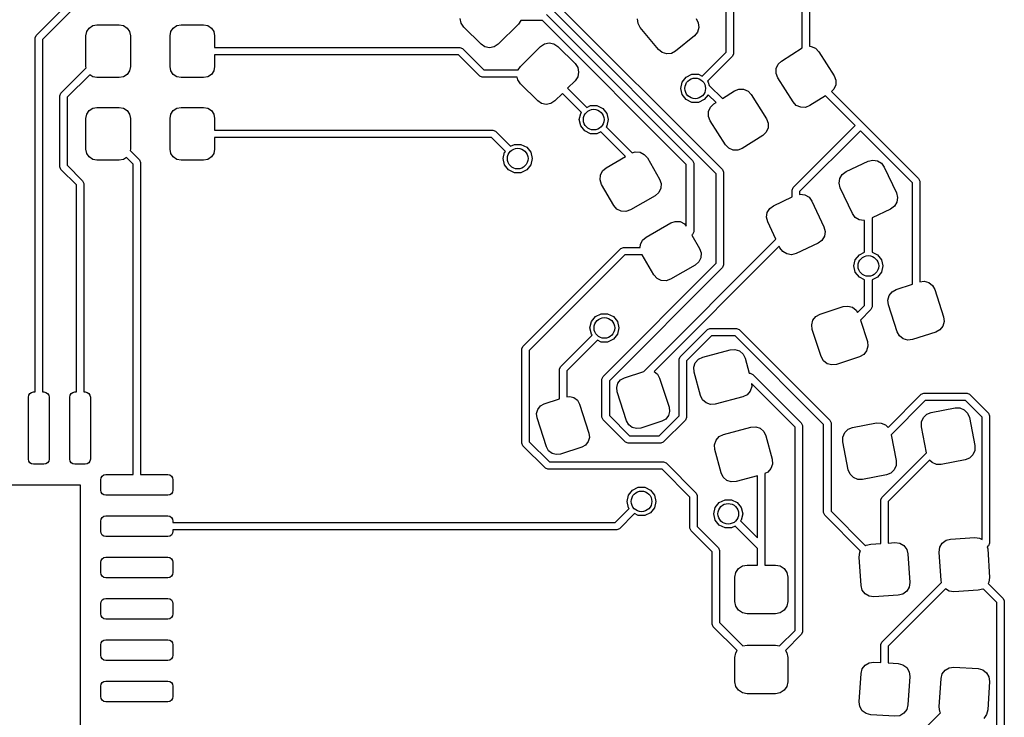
# Model space of a CAD drawing. Extents: x -0.51 to 0.51, y -0.51 to 0.51.
# Tile 6 of 7: x 0.04 to 0.51, y -0.04 to 0.29. Entities that reach past the tile are written whole.
import ezdxf

# ---------------------------------------------------------------- set-up
doc = ezdxf.new("R2010")
doc.units = 0
doc.header["$MEASUREMENT"] = 0
doc.layers.add('BLACK', color=7, linetype='CONTINUOUS')

msp = doc.modelspace()

# ---------------------------------------------------------------- linework, layer by layer
at = {"layer": 'BLACK', "linetype": 'CONTINUOUS'}
for p, q in [((0.04798, 0.28313), (0.0718, 0.30695)), ((0.07351, 0.30372), (0.05096, 0.28116)), ((0.41327, 0.27716), (0.41327, 0.30099)), ((0.41677, 0.30172), (0.41677, 0.27791)), ((0.37227, 0.21718), (0.29198, 0.29746)), ((0.29394, 0.30045), (0.37525, 0.21914)), ((0.37699, 0.27513), (0.37699, 0.29892)), ((0.38049, 0.29893), (0.38049, 0.2744)), ((0.25061, 0.28897), (0.25017, 0.29119)), ((0.29137, 0.29313), (0.36096, 0.22353)), ((0.36259, 0.29114), (0.36366, 0.28915)), ((0.07206, 0.28491), (0.07321, 0.28663)), ((0.07321, 0.28663), (0.07493, 0.28778)), ((0.07493, 0.28778), (0.07697, 0.28819)), ((0.07697, 0.28819), (0.0876, 0.28819)), ((0.0876, 0.28819), (0.08963, 0.28778)), ((0.08963, 0.28778), (0.09136, 0.28663)), ((0.09136, 0.28663), (0.09251, 0.28491)), ((0.11222, 0.28491), (0.11337, 0.28663)), ((0.11337, 0.28663), (0.11509, 0.28778)), ((0.11509, 0.28778), (0.11713, 0.28819)), ((0.11713, 0.28819), (0.12776, 0.28819)), ((0.12776, 0.28819), (0.12979, 0.28778)), ((0.12979, 0.28778), (0.13151, 0.28663)), ((0.13151, 0.28663), (0.13267, 0.28491)), ((0.25187, 0.28709), (0.25061, 0.28897)), ((0.26008, 0.27888), (0.25187, 0.28709)), ((0.2779, 0.28848), (0.2683, 0.27888)), ((0.27901, 0.29014), (0.2779, 0.28848)), ((0.2894, 0.29014), (0.27901, 0.29014)), ((0.35797, 0.22157), (0.2894, 0.29014)), ((0.33496, 0.2888), (0.33472, 0.29105)), ((0.33603, 0.2868), (0.33496, 0.2888)), ((0.34469, 0.27634), (0.33603, 0.2868)), ((0.36389, 0.2869), (0.36324, 0.28473)), ((0.36366, 0.28915), (0.36389, 0.2869)), ((0.04746, 0.28189), (0.04798, 0.28313)), ((0.04746, 0.11319), (0.04746, 0.28189)), ((0.07165, 0.28287), (0.07206, 0.28491)), ((0.07165, 0.26831), (0.07165, 0.28287)), ((0.09251, 0.28491), (0.09291, 0.28287)), ((0.09291, 0.28287), (0.09291, 0.26831)), ((0.11181, 0.28287), (0.11222, 0.28491)), ((0.11181, 0.26831), (0.11181, 0.28287)), ((0.13267, 0.28491), (0.13307, 0.28287)), ((0.13307, 0.28287), (0.13307, 0.27734)), ((0.36181, 0.28297), (0.35287, 0.27557)), ((0.36324, 0.28473), (0.36181, 0.28297)), ((0.05096, 0.28116), (0.05096, 0.11319)), ((0.13307, 0.27734), (0.25, 0.27734)), ((0.25, 0.27734), (0.25124, 0.27683)), ((0.26197, 0.27762), (0.26008, 0.27888)), ((0.26419, 0.27718), (0.26197, 0.27762)), ((0.26641, 0.27762), (0.26419, 0.27718)), ((0.2683, 0.27888), (0.26641, 0.27762)), ((0.27888, 0.2683), (0.28848, 0.2779)), ((0.28848, 0.2779), (0.29036, 0.27916)), ((0.29036, 0.27916), (0.29259, 0.2796)), ((0.29259, 0.2796), (0.29481, 0.27916)), ((0.29481, 0.27916), (0.29669, 0.2779)), ((0.29669, 0.2779), (0.3049, 0.26969)), ((0.40336, 0.2709), (0.41317, 0.27713)), ((0.41317, 0.27713), (0.41327, 0.27716)), ((0.41677, 0.27791), (0.41755, 0.27789)), ((0.41755, 0.27789), (0.41962, 0.27698)), ((0.24927, 0.27384), (0.13307, 0.27384)), ((0.13307, 0.27384), (0.13307, 0.26831)), ((0.25947, 0.26365), (0.24927, 0.27384)), ((0.25124, 0.27683), (0.26143, 0.26664)), ((0.34645, 0.27491), (0.34469, 0.27634)), ((0.34862, 0.27426), (0.34645, 0.27491)), ((0.35087, 0.27449), (0.34862, 0.27426)), ((0.35287, 0.27557), (0.35087, 0.27449)), ((0.36557, 0.26371), (0.37699, 0.27513)), ((0.37997, 0.27317), (0.36808, 0.26128)), ((0.38049, 0.2744), (0.37997, 0.27317)), ((0.41962, 0.27698), (0.42118, 0.27533)), ((0.42118, 0.27533), (0.42846, 0.26387)), ((0.0718, 0.26758), (0.07165, 0.26831)), ((0.09291, 0.26831), (0.09251, 0.26627)), ((0.11222, 0.26627), (0.11181, 0.26831)), ((0.13307, 0.26831), (0.13267, 0.26627)), ((0.27777, 0.26664), (0.27888, 0.2683)), ((0.3049, 0.26969), (0.30616, 0.26781)), ((0.30616, 0.26781), (0.30661, 0.26558)), ((0.40081, 0.26727), (0.40172, 0.26934)), ((0.40172, 0.26934), (0.40336, 0.2709)), ((0.05979, 0.25557), (0.0718, 0.26758)), ((0.07351, 0.26435), (0.06277, 0.25361)), ((0.07493, 0.2634), (0.07351, 0.26435)), ((0.07697, 0.26299), (0.07493, 0.2634)), ((0.0876, 0.26299), (0.07697, 0.26299)), ((0.08963, 0.2634), (0.0876, 0.26299)), ((0.09136, 0.26455), (0.08963, 0.2634)), ((0.09251, 0.26627), (0.09136, 0.26455)), ((0.11337, 0.26455), (0.11222, 0.26627)), ((0.11509, 0.2634), (0.11337, 0.26455)), ((0.11713, 0.26299), (0.11509, 0.2634)), ((0.12776, 0.26299), (0.11713, 0.26299)), ((0.12979, 0.2634), (0.12776, 0.26299)), ((0.13151, 0.26455), (0.12979, 0.2634)), ((0.13267, 0.26627), (0.13151, 0.26455)), ((0.2607, 0.26314), (0.25947, 0.26365)), ((0.27738, 0.26314), (0.2607, 0.26314)), ((0.26143, 0.26664), (0.27777, 0.26664)), ((0.27762, 0.26197), (0.27738, 0.26314)), ((0.30616, 0.26336), (0.3049, 0.26148)), ((0.30661, 0.26558), (0.30616, 0.26336)), ((0.356, 0.26086), (0.35791, 0.26326)), ((0.35791, 0.26326), (0.36067, 0.26459)), ((0.36067, 0.26459), (0.36374, 0.26459)), ((0.36374, 0.26459), (0.36557, 0.26371)), ((0.40075, 0.265), (0.40081, 0.26727)), ((0.40157, 0.26289), (0.40075, 0.265)), ((0.42846, 0.26387), (0.42928, 0.26175)), ((0.27888, 0.26008), (0.27762, 0.26197)), ((0.28709, 0.25187), (0.27888, 0.26008)), ((0.3049, 0.26148), (0.30134, 0.25791)), ((0.35531, 0.25787), (0.356, 0.26086)), ((0.36808, 0.26128), (0.36841, 0.26086)), ((0.36841, 0.26086), (0.36879, 0.25922)), ((0.36879, 0.25922), (0.36905, 0.25911)), ((0.36905, 0.25911), (0.37516, 0.253)), ((0.40885, 0.25142), (0.40157, 0.26289)), ((0.42923, 0.25949), (0.42831, 0.25742)), ((0.42928, 0.26175), (0.42923, 0.25949)), ((0.05927, 0.25433), (0.05979, 0.25557)), ((0.05927, 0.22047), (0.05927, 0.25433)), ((0.06277, 0.25361), (0.06277, 0.2212)), ((0.29886, 0.25544), (0.2953, 0.25187)), ((0.30794, 0.24636), (0.29886, 0.25544)), ((0.30134, 0.25791), (0.31046, 0.24879)), ((0.356, 0.25488), (0.35531, 0.25787)), ((0.35791, 0.25249), (0.356, 0.25488)), ((0.36838, 0.25484), (0.3665, 0.25249)), ((0.37213, 0.25108), (0.36838, 0.25484)), ((0.37516, 0.253), (0.38093, 0.25666)), ((0.38093, 0.25666), (0.38304, 0.25748)), ((0.38304, 0.25748), (0.3853, 0.25743)), ((0.3853, 0.25743), (0.38738, 0.25651)), ((0.38738, 0.25651), (0.38894, 0.25487)), ((0.38894, 0.25487), (0.39622, 0.2434)), ((0.42429, 0.25434), (0.41686, 0.24963)), ((0.43847, 0.24016), (0.42429, 0.25434)), ((0.42831, 0.25742), (0.42721, 0.25637)), ((0.42721, 0.25637), (0.44218, 0.24139)), ((0.07493, 0.24841), (0.07697, 0.24882)), ((0.07697, 0.24882), (0.0876, 0.24882)), ((0.0876, 0.24882), (0.08963, 0.24841)), ((0.11509, 0.24841), (0.11713, 0.24882)), ((0.11713, 0.24882), (0.12776, 0.24882)), ((0.12776, 0.24882), (0.12979, 0.24841)), ((0.28897, 0.25061), (0.28709, 0.25187)), ((0.29119, 0.25017), (0.28897, 0.25061)), ((0.29342, 0.25061), (0.29119, 0.25017)), ((0.2953, 0.25187), (0.29342, 0.25061)), ((0.31046, 0.24879), (0.31229, 0.24967)), ((0.31229, 0.24967), (0.31535, 0.24967)), ((0.31535, 0.24967), (0.31812, 0.24834)), ((0.36067, 0.25116), (0.35791, 0.25249)), ((0.36374, 0.25116), (0.36067, 0.25116)), ((0.3665, 0.25249), (0.36374, 0.25116)), ((0.36856, 0.2468), (0.36948, 0.24888)), ((0.36948, 0.24888), (0.37112, 0.25044)), ((0.37112, 0.25044), (0.37213, 0.25108)), ((0.41041, 0.24978), (0.40885, 0.25142)), ((0.41249, 0.24887), (0.41041, 0.24978)), ((0.41475, 0.24881), (0.41249, 0.24887)), ((0.41686, 0.24963), (0.41475, 0.24881)), ((0.07165, 0.2435), (0.07206, 0.24554)), ((0.07206, 0.24554), (0.07321, 0.24726)), ((0.07321, 0.24726), (0.07493, 0.24841)), ((0.08963, 0.24841), (0.09136, 0.24726)), ((0.09136, 0.24726), (0.09251, 0.24554)), ((0.09251, 0.24554), (0.09291, 0.2435)), ((0.11181, 0.2435), (0.11222, 0.24554)), ((0.11222, 0.24554), (0.11337, 0.24726)), ((0.11337, 0.24726), (0.11509, 0.24841)), ((0.12979, 0.24841), (0.13151, 0.24726)), ((0.13151, 0.24726), (0.13267, 0.24554)), ((0.13267, 0.24554), (0.13307, 0.2435)), ((0.30693, 0.24296), (0.30761, 0.24594)), ((0.30761, 0.24594), (0.30794, 0.24636)), ((0.31812, 0.24834), (0.32003, 0.24594)), ((0.32003, 0.24594), (0.32071, 0.24296)), ((0.36851, 0.24454), (0.36856, 0.2468)), ((0.36933, 0.24243), (0.36851, 0.24454)), ((0.07165, 0.22894), (0.07165, 0.2435)), ((0.09291, 0.2435), (0.09291, 0.22894)), ((0.11181, 0.22894), (0.11181, 0.2435)), ((0.13307, 0.2435), (0.13307, 0.23797)), ((0.30761, 0.23997), (0.30693, 0.24296)), ((0.30953, 0.23757), (0.30761, 0.23997)), ((0.32003, 0.23997), (0.3197, 0.23955)), ((0.3197, 0.23955), (0.33218, 0.22708)), ((0.32071, 0.24296), (0.32003, 0.23997)), ((0.37661, 0.23096), (0.36933, 0.24243)), ((0.39622, 0.2434), (0.39704, 0.24129)), ((0.39704, 0.24129), (0.39698, 0.23903)), ((0.40896, 0.21065), (0.43847, 0.24016)), ((0.44218, 0.24139), (0.46871, 0.21486)), ((0.13307, 0.23797), (0.26575, 0.23797)), ((0.26575, 0.23797), (0.26698, 0.23746)), ((0.26698, 0.23746), (0.2742, 0.23025)), ((0.31229, 0.23624), (0.30953, 0.23757)), ((0.31535, 0.23624), (0.31229, 0.23624)), ((0.31718, 0.23712), (0.31535, 0.23624)), ((0.32893, 0.22537), (0.31718, 0.23712)), ((0.39443, 0.23539), (0.38462, 0.22917)), ((0.39607, 0.23695), (0.39443, 0.23539)), ((0.39698, 0.23903), (0.39607, 0.23695)), ((0.44094, 0.23768), (0.41195, 0.20869)), ((0.46573, 0.2129), (0.44094, 0.23768)), ((0.26502, 0.23447), (0.13307, 0.23447)), ((0.13307, 0.23447), (0.13307, 0.22894)), ((0.27168, 0.22781), (0.26502, 0.23447)), ((0.2742, 0.23025), (0.27603, 0.23113)), ((0.27603, 0.23113), (0.27909, 0.23113)), ((0.27909, 0.23113), (0.28186, 0.2298)), ((0.37817, 0.22932), (0.37661, 0.23096)), ((0.07206, 0.2269), (0.07165, 0.22894)), ((0.07321, 0.22518), (0.07206, 0.2269)), ((0.09291, 0.22894), (0.09277, 0.22821)), ((0.09277, 0.22821), (0.0972, 0.22378)), ((0.11222, 0.2269), (0.11181, 0.22894)), ((0.11337, 0.22518), (0.11222, 0.2269)), ((0.13267, 0.2269), (0.13151, 0.22518)), ((0.13307, 0.22894), (0.13267, 0.2269)), ((0.27067, 0.22441), (0.27135, 0.2274)), ((0.27135, 0.2274), (0.27168, 0.22781)), ((0.28186, 0.2298), (0.28377, 0.2274)), ((0.28377, 0.2274), (0.28445, 0.22441)), ((0.31972, 0.22005), (0.32893, 0.22537)), ((0.33218, 0.22708), (0.33363, 0.22757)), ((0.33363, 0.22757), (0.33589, 0.22742)), ((0.33589, 0.22742), (0.33792, 0.22642)), ((0.33792, 0.22642), (0.33942, 0.22471)), ((0.38024, 0.2284), (0.37817, 0.22932)), ((0.38251, 0.22835), (0.38024, 0.2284)), ((0.38462, 0.22917), (0.38251, 0.22835)), ((0.06277, 0.2212), (0.07014, 0.21384)), ((0.07493, 0.22403), (0.07321, 0.22518)), ((0.07697, 0.22362), (0.07493, 0.22403)), ((0.0876, 0.22362), (0.07697, 0.22362)), ((0.08963, 0.22403), (0.0876, 0.22362)), ((0.09105, 0.22498), (0.08963, 0.22403)), ((0.09421, 0.22181), (0.09105, 0.22498)), ((0.09421, 0.07382), (0.09421, 0.22181)), ((0.0972, 0.22378), (0.09771, 0.22254)), ((0.09771, 0.22254), (0.09771, 0.07382)), ((0.11509, 0.22403), (0.11337, 0.22518)), ((0.11713, 0.22362), (0.11509, 0.22403)), ((0.12776, 0.22362), (0.11713, 0.22362)), ((0.12979, 0.22403), (0.12776, 0.22362)), ((0.13151, 0.22518), (0.12979, 0.22403)), ((0.27135, 0.22142), (0.27067, 0.22441)), ((0.27326, 0.21902), (0.27135, 0.22142)), ((0.28377, 0.22142), (0.28186, 0.21902)), ((0.28445, 0.22441), (0.28377, 0.22142)), ((0.33942, 0.22471), (0.34522, 0.21466)), ((0.35797, 0.19225), (0.35797, 0.22157)), ((0.36096, 0.22353), (0.36147, 0.22229)), ((0.36147, 0.22229), (0.36147, 0.18954)), ((0.43414, 0.21821), (0.44465, 0.22316)), ((0.44465, 0.22316), (0.44684, 0.2237)), ((0.44684, 0.2237), (0.44908, 0.22337)), ((0.44908, 0.22337), (0.45103, 0.2222)), ((0.45103, 0.2222), (0.45237, 0.22038)), ((0.05979, 0.21924), (0.05927, 0.22047)), ((0.06715, 0.21187), (0.05979, 0.21924)), ((0.27603, 0.21769), (0.27326, 0.21902)), ((0.27909, 0.21769), (0.27603, 0.21769)), ((0.28186, 0.21902), (0.27909, 0.21769)), ((0.31687, 0.21426), (0.31701, 0.21652)), ((0.31701, 0.21652), (0.31802, 0.21855)), ((0.31802, 0.21855), (0.31972, 0.22005)), ((0.37227, 0.1745), (0.37227, 0.21718)), ((0.37525, 0.21914), (0.37577, 0.2179)), ((0.37577, 0.2179), (0.37577, 0.17378)), ((0.43115, 0.21493), (0.43231, 0.21687)), ((0.43231, 0.21687), (0.43414, 0.21821)), ((0.45237, 0.22038), (0.45815, 0.20809)), ((0.06715, 0.11319), (0.06715, 0.21187)), ((0.07014, 0.21384), (0.07065, 0.2126)), ((0.07065, 0.2126), (0.07065, 0.11319)), ((0.31759, 0.21212), (0.31687, 0.21426)), ((0.3234, 0.20206), (0.31759, 0.21212)), ((0.34522, 0.21466), (0.34595, 0.21251)), ((0.34595, 0.21251), (0.3458, 0.21025)), ((0.43081, 0.21268), (0.43115, 0.21493)), ((0.43135, 0.21049), (0.43081, 0.21268)), ((0.46573, 0.16457), (0.46573, 0.2129)), ((0.46871, 0.21486), (0.46923, 0.21362)), ((0.46923, 0.21362), (0.46923, 0.16568)), ((0.3431, 0.20672), (0.33133, 0.19993)), ((0.3448, 0.20822), (0.3431, 0.20672)), ((0.3458, 0.21025), (0.3448, 0.20822)), ((0.40845, 0.20941), (0.40896, 0.21065)), ((0.40845, 0.20613), (0.40845, 0.20941)), ((0.41195, 0.20869), (0.41195, 0.20736)), ((0.41195, 0.20736), (0.41229, 0.20744)), ((0.41229, 0.20744), (0.41453, 0.20711)), ((0.41453, 0.20711), (0.41647, 0.20594)), ((0.43714, 0.1982), (0.43135, 0.21049)), ((0.45815, 0.20809), (0.4587, 0.20589)), ((0.32489, 0.20036), (0.3234, 0.20206)), ((0.39776, 0.20061), (0.39958, 0.20195)), ((0.39958, 0.20195), (0.40845, 0.20613)), ((0.41647, 0.20594), (0.41782, 0.20412)), ((0.41782, 0.20412), (0.4236, 0.19183)), ((0.45836, 0.20365), (0.4572, 0.2017)), ((0.4587, 0.20589), (0.45836, 0.20365)), ((0.32693, 0.19935), (0.32489, 0.20036)), ((0.32919, 0.1992), (0.32693, 0.19935)), ((0.33133, 0.19993), (0.32919, 0.1992)), ((0.39625, 0.19642), (0.39659, 0.19867)), ((0.39659, 0.19867), (0.39776, 0.20061)), ((0.43848, 0.19637), (0.43714, 0.1982)), ((0.45537, 0.20036), (0.4465, 0.19619)), ((0.4572, 0.2017), (0.45537, 0.20036)), ((0.33881, 0.18698), (0.35058, 0.19377)), ((0.35058, 0.19377), (0.35272, 0.1945)), ((0.35272, 0.1945), (0.35498, 0.19435)), ((0.35498, 0.19435), (0.35702, 0.19335)), ((0.35702, 0.19335), (0.35797, 0.19225)), ((0.3968, 0.19423), (0.39625, 0.19642)), ((0.40068, 0.18598), (0.3968, 0.19423)), ((0.44043, 0.1952), (0.43848, 0.19637)), ((0.44266, 0.19487), (0.44043, 0.1952)), ((0.443, 0.19495), (0.44266, 0.19487)), ((0.443, 0.17984), (0.443, 0.19495)), ((0.4465, 0.19619), (0.4465, 0.17984)), ((0.36096, 0.1883), (0.36063, 0.18797)), ((0.36063, 0.18797), (0.36432, 0.18158)), ((0.36147, 0.18954), (0.36096, 0.1883)), ((0.4236, 0.19183), (0.42415, 0.18963)), ((0.42415, 0.18963), (0.42381, 0.18739)), ((0.33602, 0.18206), (0.33611, 0.18345)), ((0.33611, 0.18345), (0.33711, 0.18548)), ((0.33711, 0.18548), (0.33881, 0.18698)), ((0.33766, 0.12296), (0.40068, 0.18598)), ((0.42082, 0.1841), (0.41031, 0.17915)), ((0.42264, 0.18544), (0.42082, 0.1841)), ((0.42381, 0.18739), (0.42264, 0.18544)), ((0.28008, 0.13492), (0.32671, 0.18155)), ((0.32868, 0.17856), (0.28307, 0.13295)), ((0.32671, 0.18155), (0.32795, 0.18206)), ((0.32795, 0.18206), (0.33602, 0.18206)), ((0.33697, 0.17856), (0.32868, 0.17856)), ((0.34249, 0.16899), (0.33697, 0.17856)), ((0.40226, 0.18261), (0.34257, 0.12292)), ((0.36432, 0.18158), (0.36505, 0.17944)), ((0.36505, 0.17944), (0.3649, 0.17718)), ((0.40258, 0.18194), (0.40226, 0.18261)), ((0.40393, 0.18011), (0.40258, 0.18194)), ((0.40587, 0.17894), (0.40393, 0.18011)), ((0.40811, 0.17861), (0.40587, 0.17894)), ((0.41031, 0.17915), (0.40811, 0.17861)), ((0.43855, 0.17622), (0.44046, 0.17861)), ((0.44046, 0.17861), (0.443, 0.17984)), ((0.4465, 0.17984), (0.44905, 0.17861)), ((0.44905, 0.17861), (0.45096, 0.17622)), ((0.31827, 0.12051), (0.37227, 0.1745)), ((0.36389, 0.17515), (0.36219, 0.17365)), ((0.3649, 0.17718), (0.36389, 0.17515)), ((0.37577, 0.17378), (0.37525, 0.17254)), ((0.43787, 0.17323), (0.43855, 0.17622)), ((0.45096, 0.17622), (0.45164, 0.17323)), ((0.37525, 0.17254), (0.32126, 0.11854)), ((0.36219, 0.17365), (0.35043, 0.16686)), ((0.43855, 0.17024), (0.43787, 0.17323)), ((0.44046, 0.16784), (0.43855, 0.17024)), ((0.45096, 0.17024), (0.44905, 0.16784)), ((0.45164, 0.17323), (0.45096, 0.17024)), ((0.34399, 0.16728), (0.34249, 0.16899)), ((0.34602, 0.16628), (0.34399, 0.16728)), ((0.34828, 0.16613), (0.34602, 0.16628)), ((0.35043, 0.16686), (0.34828, 0.16613)), ((0.443, 0.16662), (0.44046, 0.16784)), ((0.443, 0.15441), (0.443, 0.16662)), ((0.44905, 0.16784), (0.4465, 0.16662)), ((0.4465, 0.16662), (0.4465, 0.15369)), ((0.45806, 0.16208), (0.46573, 0.16457)), ((0.46923, 0.16568), (0.47136, 0.16593)), ((0.47136, 0.16593), (0.47354, 0.16532)), ((0.47354, 0.16532), (0.47532, 0.16392)), ((0.45468, 0.15919), (0.45609, 0.16097)), ((0.45609, 0.16097), (0.45806, 0.16208)), ((0.47532, 0.16392), (0.47642, 0.16194)), ((0.47642, 0.16194), (0.48062, 0.14902)), ((0.45407, 0.15701), (0.45468, 0.15919)), ((0.45433, 0.15476), (0.45407, 0.15701)), ((0.3146, 0.14909), (0.31737, 0.15042)), ((0.31737, 0.15042), (0.32043, 0.15042)), ((0.32043, 0.15042), (0.32319, 0.14909)), ((0.41976, 0.14917), (0.42174, 0.15028)), ((0.42174, 0.15028), (0.43279, 0.15387)), ((0.43279, 0.15387), (0.43504, 0.15413)), ((0.43504, 0.15413), (0.43722, 0.15352)), ((0.43722, 0.15352), (0.439, 0.15212)), ((0.439, 0.15212), (0.43961, 0.15102)), ((0.43961, 0.15102), (0.443, 0.15441)), ((0.44599, 0.15245), (0.44098, 0.14744)), ((0.4465, 0.15369), (0.44599, 0.15245)), ((0.45853, 0.14184), (0.45433, 0.15476)), ((0.31201, 0.1437), (0.31269, 0.14669)), ((0.31269, 0.14669), (0.3146, 0.14909)), ((0.32319, 0.14909), (0.3251, 0.14669)), ((0.3251, 0.14669), (0.32579, 0.1437)), ((0.41775, 0.14521), (0.41836, 0.14739)), ((0.41836, 0.14739), (0.41976, 0.14917)), ((0.44098, 0.14744), (0.4443, 0.13722)), ((0.48089, 0.14677), (0.48027, 0.14459)), ((0.48062, 0.14902), (0.48089, 0.14677)), ((0.31269, 0.14071), (0.31201, 0.1437)), ((0.32579, 0.1437), (0.3251, 0.14071)), ((0.35504, 0.12999), (0.36802, 0.14297)), ((0.36802, 0.14297), (0.36925, 0.14348)), ((0.36925, 0.14348), (0.38194, 0.14348)), ((0.38194, 0.14348), (0.38318, 0.14297)), ((0.38318, 0.14297), (0.42643, 0.09972)), ((0.41801, 0.14296), (0.41775, 0.14521)), ((0.42221, 0.13004), (0.41801, 0.14296)), ((0.45964, 0.13987), (0.45853, 0.14184)), ((0.47689, 0.1417), (0.46585, 0.13812)), ((0.47887, 0.14281), (0.47689, 0.1417)), ((0.48027, 0.14459), (0.47887, 0.14281)), ((0.29793, 0.12521), (0.31302, 0.1403)), ((0.31554, 0.13786), (0.30092, 0.12325)), ((0.31302, 0.1403), (0.31269, 0.14071)), ((0.31737, 0.13698), (0.31554, 0.13786)), ((0.32043, 0.13698), (0.31737, 0.13698)), ((0.32319, 0.13831), (0.32043, 0.13698)), ((0.3251, 0.14071), (0.32319, 0.13831)), ((0.36998, 0.13998), (0.35802, 0.12803)), ((0.38122, 0.13998), (0.36998, 0.13998)), ((0.42345, 0.09775), (0.38122, 0.13998)), ((0.4443, 0.13722), (0.44457, 0.13497)), ((0.46142, 0.13847), (0.45964, 0.13987)), ((0.4636, 0.13785), (0.46142, 0.13847)), ((0.46585, 0.13812), (0.4636, 0.13785)), ((0.27957, 0.13368), (0.28008, 0.13492)), ((0.27957, 0.08877), (0.27957, 0.13368)), ((0.28307, 0.13295), (0.28307, 0.08949)), ((0.36578, 0.1298), (0.3789, 0.13332)), ((0.3789, 0.13332), (0.38116, 0.13347)), ((0.38116, 0.13347), (0.3833, 0.13274)), ((0.3833, 0.13274), (0.38501, 0.13124)), ((0.44395, 0.13279), (0.44255, 0.13101)), ((0.44457, 0.13497), (0.44395, 0.13279)), ((0.35452, 0.12875), (0.35504, 0.12999)), ((0.35452, 0.10174), (0.35452, 0.12875)), ((0.35802, 0.12803), (0.35802, 0.10102)), ((0.36152, 0.12495), (0.36225, 0.1271)), ((0.36225, 0.1271), (0.36375, 0.1288)), ((0.36375, 0.1288), (0.36578, 0.1298)), ((0.38501, 0.13124), (0.38601, 0.12921)), ((0.38601, 0.12921), (0.38792, 0.12209)), ((0.42332, 0.12807), (0.42221, 0.13004)), ((0.4251, 0.12666), (0.42332, 0.12807)), ((0.44057, 0.1299), (0.42953, 0.12632)), ((0.44255, 0.13101), (0.44057, 0.1299)), ((0.29742, 0.12397), (0.29793, 0.12521)), ((0.29742, 0.10988), (0.29742, 0.12397)), ((0.30092, 0.12325), (0.30092, 0.1109)), ((0.32842, 0.11996), (0.33766, 0.12296)), ((0.34257, 0.12292), (0.34258, 0.12292)), ((0.34258, 0.12292), (0.34421, 0.12164)), ((0.36167, 0.12269), (0.36152, 0.12495)), ((0.36468, 0.11147), (0.36167, 0.12269)), ((0.38792, 0.12209), (0.38839, 0.12209)), ((0.38839, 0.12209), (0.38962, 0.12158)), ((0.42728, 0.12605), (0.4251, 0.12666)), ((0.42953, 0.12632), (0.42728, 0.12605)), ((0.31776, 0.11927), (0.31827, 0.12051)), ((0.31776, 0.10118), (0.31776, 0.11927)), ((0.32126, 0.11854), (0.32126, 0.1019)), ((0.32532, 0.11731), (0.32661, 0.11894)), ((0.32661, 0.11894), (0.32842, 0.11996)), ((0.34421, 0.12164), (0.34522, 0.11983)), ((0.34522, 0.11983), (0.34972, 0.10597)), ((0.38962, 0.12158), (0.41279, 0.09842)), ((0.04501, 0.11247), (0.04581, 0.113)), ((0.04581, 0.113), (0.04675, 0.11319)), ((0.04675, 0.11319), (0.04746, 0.11319)), ((0.05096, 0.11319), (0.05167, 0.11319)), ((0.05167, 0.11319), (0.05261, 0.113)), ((0.05261, 0.113), (0.05341, 0.11247)), ((0.0647, 0.11247), (0.0655, 0.113)), ((0.0655, 0.113), (0.06644, 0.11319)), ((0.06644, 0.11319), (0.06715, 0.11319)), ((0.07065, 0.11319), (0.07136, 0.11319)), ((0.07136, 0.11319), (0.0723, 0.113)), ((0.0723, 0.113), (0.0731, 0.11247)), ((0.32476, 0.11532), (0.32532, 0.11731)), ((0.325, 0.11326), (0.32476, 0.11532)), ((0.3295, 0.0994), (0.325, 0.11326)), ((0.38844, 0.11359), (0.38694, 0.11188)), ((0.38916, 0.11573), (0.38844, 0.11359)), ((0.4098, 0.09645), (0.38907, 0.11718)), ((0.38907, 0.11718), (0.38916, 0.11573)), ((0.04429, 0.11073), (0.04448, 0.11167)), ((0.04429, 0.0812), (0.04429, 0.11073)), ((0.04448, 0.11167), (0.04501, 0.11247)), ((0.05341, 0.11247), (0.05395, 0.11167)), ((0.05395, 0.11167), (0.05413, 0.11073)), ((0.05413, 0.11073), (0.05413, 0.0812)), ((0.06398, 0.11073), (0.06416, 0.11167)), ((0.06398, 0.0812), (0.06398, 0.11073)), ((0.06416, 0.11167), (0.0647, 0.11247)), ((0.0731, 0.11247), (0.07363, 0.11167)), ((0.07363, 0.11167), (0.07382, 0.11073)), ((0.07382, 0.11073), (0.07382, 0.0812)), ((0.29022, 0.10755), (0.29742, 0.10988)), ((0.30092, 0.1109), (0.30239, 0.11107)), ((0.30239, 0.11107), (0.30439, 0.11051)), ((0.30439, 0.11051), (0.30602, 0.10923)), ((0.30602, 0.10923), (0.30703, 0.10742)), ((0.36568, 0.10944), (0.36468, 0.11147)), ((0.36738, 0.10794), (0.36568, 0.10944)), ((0.38491, 0.11088), (0.37179, 0.10737)), ((0.38694, 0.11188), (0.38491, 0.11088)), ((0.4542, 0.09631), (0.46995, 0.11206)), ((0.47191, 0.10907), (0.45564, 0.0928)), ((0.46995, 0.11206), (0.47119, 0.11257)), ((0.47119, 0.11257), (0.4918, 0.11257)), ((0.49107, 0.10907), (0.47191, 0.10907)), ((0.49901, 0.10113), (0.49107, 0.10907)), ((0.4918, 0.11257), (0.49304, 0.11206)), ((0.49304, 0.11206), (0.502, 0.10309)), ((0.28657, 0.10291), (0.28713, 0.1049)), ((0.28713, 0.1049), (0.28841, 0.10653)), ((0.28841, 0.10653), (0.29022, 0.10755)), ((0.30703, 0.10742), (0.31153, 0.09356)), ((0.34997, 0.10391), (0.3494, 0.10192)), ((0.34972, 0.10597), (0.34997, 0.10391)), ((0.36953, 0.10722), (0.36738, 0.10794)), ((0.37179, 0.10737), (0.36953, 0.10722)), ((0.47266, 0.10254), (0.47476, 0.10339)), ((0.47476, 0.10339), (0.48617, 0.10557)), ((0.48617, 0.10557), (0.48844, 0.10555)), ((0.48844, 0.10555), (0.49052, 0.10467)), ((0.49052, 0.10467), (0.49211, 0.10305)), ((0.28681, 0.10085), (0.28657, 0.10291)), ((0.29131, 0.08699), (0.28681, 0.10085)), ((0.31827, 0.09994), (0.31776, 0.10118)), ((0.32895, 0.08926), (0.31827, 0.09994)), ((0.32126, 0.1019), (0.33091, 0.09225)), ((0.33052, 0.09759), (0.3295, 0.0994)), ((0.34631, 0.09928), (0.3362, 0.09599)), ((0.34503, 0.09225), (0.35452, 0.10174)), ((0.34812, 0.10029), (0.34631, 0.09928)), ((0.35751, 0.09978), (0.34699, 0.08926)), ((0.3494, 0.10192), (0.34812, 0.10029)), ((0.35802, 0.10102), (0.35751, 0.09978)), ((0.42643, 0.09972), (0.42695, 0.09848)), ((0.47015, 0.0966), (0.47017, 0.09887)), ((0.47017, 0.09887), (0.47105, 0.10095)), ((0.47105, 0.10095), (0.47266, 0.10254)), ((0.49211, 0.10305), (0.49296, 0.10095)), ((0.49296, 0.10095), (0.49551, 0.08761)), ((0.49901, 0.04281), (0.49901, 0.10113)), ((0.502, 0.10309), (0.50251, 0.10186)), ((0.50251, 0.10186), (0.50251, 0.04106)), ((0.33215, 0.09631), (0.33052, 0.09759)), ((0.33414, 0.09575), (0.33215, 0.09631)), ((0.3362, 0.09599), (0.33414, 0.09575)), ((0.37566, 0.09291), (0.38878, 0.09643)), ((0.38878, 0.09643), (0.39104, 0.09658)), ((0.39104, 0.09658), (0.39319, 0.09585)), ((0.39319, 0.09585), (0.39489, 0.09436)), ((0.39489, 0.09436), (0.39589, 0.09232)), ((0.4098, -0.00052), (0.4098, 0.09645)), ((0.41279, 0.09842), (0.4133, 0.09718)), ((0.4133, 0.09718), (0.4133, -0.00125)), ((0.42345, 0.05572), (0.42345, 0.09775)), ((0.42695, 0.09848), (0.42695, 0.05645)), ((0.43354, 0.0938), (0.43515, 0.09539)), ((0.43515, 0.09539), (0.43725, 0.09624)), ((0.43725, 0.09624), (0.44866, 0.09841)), ((0.44866, 0.09841), (0.45093, 0.09839)), ((0.45093, 0.09839), (0.45301, 0.09751)), ((0.45301, 0.09751), (0.4542, 0.09631)), ((0.4725, 0.08425), (0.47015, 0.0966)), ((0.28307, 0.08949), (0.29272, 0.07984)), ((0.31121, 0.08951), (0.30993, 0.08788)), ((0.31178, 0.0915), (0.31121, 0.08951)), ((0.31153, 0.09356), (0.31178, 0.0915)), ((0.33019, 0.08875), (0.32895, 0.08926)), ((0.33091, 0.09225), (0.34503, 0.09225)), ((0.34699, 0.08926), (0.34575, 0.08875)), ((0.37141, 0.08806), (0.37214, 0.09021)), ((0.37214, 0.09021), (0.37363, 0.09191)), ((0.37363, 0.09191), (0.37566, 0.09291)), ((0.39589, 0.09232), (0.3989, 0.0811)), ((0.43263, 0.08944), (0.43265, 0.09171)), ((0.43518, 0.0761), (0.43263, 0.08944)), ((0.43265, 0.09171), (0.43354, 0.0938)), ((0.45564, 0.0928), (0.458, 0.08045)), ((0.28008, 0.08753), (0.27957, 0.08877)), ((0.29076, 0.07685), (0.28008, 0.08753)), ((0.29233, 0.08519), (0.29131, 0.08699)), ((0.29395, 0.0839), (0.29233, 0.08519)), ((0.30812, 0.08687), (0.29801, 0.08358)), ((0.30993, 0.08788), (0.30812, 0.08687)), ((0.34575, 0.08875), (0.33019, 0.08875)), ((0.37156, 0.0858), (0.37141, 0.08806)), ((0.37456, 0.07458), (0.37156, 0.0858)), ((0.49549, 0.08534), (0.49461, 0.08326)), ((0.49551, 0.08761), (0.49549, 0.08534)), ((0.04448, 0.08026), (0.04429, 0.0812)), ((0.04501, 0.07946), (0.04448, 0.08026)), ((0.05395, 0.08026), (0.05341, 0.07946)), ((0.05413, 0.0812), (0.05395, 0.08026)), ((0.06416, 0.08026), (0.06398, 0.0812)), ((0.0647, 0.07946), (0.06416, 0.08026)), ((0.07363, 0.08026), (0.0731, 0.07946)), ((0.07382, 0.0812), (0.07363, 0.08026)), ((0.29272, 0.07984), (0.34711, 0.07984)), ((0.29595, 0.08334), (0.29395, 0.0839)), ((0.29801, 0.08358), (0.29595, 0.08334)), ((0.34711, 0.07984), (0.34835, 0.07933)), ((0.3989, 0.0811), (0.39905, 0.07884)), ((0.45121, 0.06296), (0.4725, 0.08425)), ((0.47395, 0.08075), (0.4542, 0.061)), ((0.458, 0.08045), (0.45798, 0.07819)), ((0.47513, 0.07954), (0.47395, 0.08075)), ((0.49089, 0.08082), (0.47948, 0.07864)), ((0.49299, 0.08167), (0.49089, 0.08082)), ((0.49461, 0.08326), (0.49299, 0.08167)), ((0.04581, 0.07893), (0.04501, 0.07946)), ((0.04675, 0.07874), (0.04581, 0.07893)), ((0.05167, 0.07874), (0.04675, 0.07874)), ((0.05261, 0.07893), (0.05167, 0.07874)), ((0.05341, 0.07946), (0.05261, 0.07893)), ((0.0655, 0.07893), (0.0647, 0.07946)), ((0.06644, 0.07874), (0.0655, 0.07893)), ((0.07136, 0.07874), (0.06644, 0.07874)), ((0.0723, 0.07893), (0.07136, 0.07874)), ((0.0731, 0.07946), (0.0723, 0.07893)), ((0.292, 0.07634), (0.29076, 0.07685)), ((0.34638, 0.07634), (0.292, 0.07634)), ((0.35969, 0.06303), (0.34638, 0.07634)), ((0.34835, 0.07933), (0.36268, 0.065)), ((0.39832, 0.0767), (0.39683, 0.07499)), ((0.39905, 0.07884), (0.39832, 0.0767)), ((0.43603, 0.074), (0.43518, 0.0761)), ((0.4571, 0.0761), (0.45548, 0.07451)), ((0.45798, 0.07819), (0.4571, 0.0761)), ((0.47722, 0.07866), (0.47513, 0.07954)), ((0.47948, 0.07864), (0.47722, 0.07866)), ((0.07874, 0.07136), (0.07893, 0.0723)), ((0.07874, 0.06644), (0.07874, 0.07136)), ((0.07893, 0.0723), (0.07946, 0.0731)), ((0.07946, 0.0731), (0.08026, 0.07363)), ((0.08026, 0.07363), (0.0812, 0.07382)), ((0.0812, 0.07382), (0.09421, 0.07382)), ((0.09771, 0.07382), (0.11073, 0.07382)), ((0.11073, 0.07382), (0.11167, 0.07363)), ((0.11167, 0.07363), (0.11247, 0.0731)), ((0.11247, 0.0731), (0.113, 0.0723)), ((0.113, 0.0723), (0.11319, 0.07136)), ((0.11319, 0.07136), (0.11319, 0.06644)), ((0.37556, 0.07255), (0.37456, 0.07458)), ((0.37727, 0.07106), (0.37556, 0.07255)), ((0.37941, 0.07033), (0.37727, 0.07106)), ((0.38167, 0.07048), (0.37941, 0.07033)), ((0.39195, 0.07323), (0.38167, 0.07048)), ((0.39195, 0.0436), (0.39195, 0.07323)), ((0.39683, 0.07499), (0.39545, 0.07432)), ((0.39545, 0.07432), (0.39545, 0.03937)), ((0.43762, 0.07239), (0.43603, 0.074)), ((0.43971, 0.0715), (0.43762, 0.07239)), ((0.44197, 0.07149), (0.43971, 0.0715)), ((0.45338, 0.07366), (0.44197, 0.07149)), ((0.45548, 0.07451), (0.45338, 0.07366)), ((-0.0689, 0.0689), (0.0689, 0.0689)), ((0.0689, 0.0689), (0.0689, -0.0689)), ((0.07893, 0.0655), (0.07874, 0.06644)), ((0.11319, 0.06644), (0.113, 0.0655)), ((0.33041, 0.06401), (0.33232, 0.06641)), ((0.33232, 0.06641), (0.33508, 0.06774)), ((0.33508, 0.06774), (0.33815, 0.06774)), ((0.33815, 0.06774), (0.34091, 0.06641)), ((0.34091, 0.06641), (0.34282, 0.06401)), ((0.07946, 0.0647), (0.07893, 0.0655)), ((0.08026, 0.06416), (0.07946, 0.0647)), ((0.0812, 0.06398), (0.08026, 0.06416)), ((0.11073, 0.06398), (0.0812, 0.06398)), ((0.11167, 0.06416), (0.11073, 0.06398)), ((0.11247, 0.0647), (0.11167, 0.06416)), ((0.113, 0.0655), (0.11247, 0.0647)), ((0.32972, 0.06102), (0.33041, 0.06401)), ((0.34282, 0.06401), (0.3435, 0.06102)), ((0.35969, 0.04828), (0.35969, 0.06303)), ((0.36268, 0.065), (0.36319, 0.06376)), ((0.36319, 0.06376), (0.36319, 0.049)), ((0.37366, 0.0605), (0.37642, 0.06184)), ((0.37642, 0.06184), (0.37949, 0.06184)), ((0.37949, 0.06184), (0.38225, 0.0605)), ((0.4507, 0.06173), (0.45121, 0.06296)), ((0.4507, 0.04098), (0.4507, 0.06173)), ((0.32408, 0.05096), (0.33074, 0.05762)), ((0.33041, 0.05803), (0.32972, 0.06102)), ((0.33074, 0.05762), (0.33041, 0.05803)), ((0.34282, 0.05803), (0.34091, 0.05564)), ((0.3435, 0.06102), (0.34282, 0.05803)), ((0.37106, 0.05512), (0.37174, 0.05811)), ((0.37174, 0.05811), (0.37366, 0.0605)), ((0.38225, 0.0605), (0.38416, 0.05811)), ((0.38416, 0.05811), (0.38484, 0.05512)), ((0.42695, 0.05645), (0.44346, 0.03993)), ((0.4542, 0.061), (0.4542, 0.0412)), ((0.07874, 0.05167), (0.07893, 0.05261)), ((0.07874, 0.04675), (0.07874, 0.05167)), ((0.07893, 0.05261), (0.07946, 0.05341)), ((0.07946, 0.05341), (0.08026, 0.05395)), ((0.08026, 0.05395), (0.0812, 0.05413)), ((0.0812, 0.05413), (0.11073, 0.05413)), ((0.11073, 0.05413), (0.11167, 0.05395)), ((0.11167, 0.05395), (0.11247, 0.05341)), ((0.11247, 0.05341), (0.113, 0.05261)), ((0.113, 0.05261), (0.11319, 0.05167)), ((0.11319, 0.05167), (0.11319, 0.05096)), ((0.33325, 0.05519), (0.32604, 0.04798)), ((0.33508, 0.05431), (0.33325, 0.05519)), ((0.33815, 0.05431), (0.33508, 0.05431)), ((0.34091, 0.05564), (0.33815, 0.05431)), ((0.37174, 0.05213), (0.37106, 0.05512)), ((0.37366, 0.04973), (0.37174, 0.05213)), ((0.38416, 0.05213), (0.38383, 0.05172)), ((0.38383, 0.05172), (0.39195, 0.0436)), ((0.38484, 0.05512), (0.38416, 0.05213)), ((0.42396, 0.05448), (0.42345, 0.05572)), ((0.44108, 0.03736), (0.42396, 0.05448)), ((0.11319, 0.05096), (0.32408, 0.05096)), ((0.3248, 0.04746), (0.11319, 0.04746)), ((0.11319, 0.04746), (0.11319, 0.04675)), ((0.32604, 0.04798), (0.3248, 0.04746)), ((0.3602, 0.04704), (0.35969, 0.04828)), ((0.3703, 0.03694), (0.3602, 0.04704)), ((0.36319, 0.049), (0.37328, 0.03891)), ((0.37642, 0.0484), (0.37366, 0.04973)), ((0.37949, 0.0484), (0.37642, 0.0484)), ((0.38131, 0.04928), (0.37949, 0.0484)), ((0.39195, 0.03865), (0.38131, 0.04928)), ((0.07893, 0.04581), (0.07874, 0.04675)), ((0.07946, 0.04501), (0.07893, 0.04581)), ((0.08026, 0.04448), (0.07946, 0.04501)), ((0.0812, 0.04429), (0.08026, 0.04448)), ((0.11073, 0.04429), (0.0812, 0.04429)), ((0.11167, 0.04448), (0.11073, 0.04429)), ((0.11247, 0.04501), (0.11167, 0.04448)), ((0.113, 0.04581), (0.11247, 0.04501)), ((0.11319, 0.04675), (0.113, 0.04581)), ((0.47999, 0.04112), (0.48179, 0.04249)), ((0.48179, 0.04249), (0.48398, 0.04307)), ((0.48398, 0.04307), (0.49557, 0.0438)), ((0.49557, 0.0438), (0.49782, 0.0435)), ((0.49782, 0.0435), (0.49901, 0.04281)), ((0.37328, 0.03891), (0.3738, 0.03767)), ((0.3738, 0.03767), (0.3738, 0.00328)), ((0.39195, 0.03071), (0.39195, 0.03865)), ((0.39545, 0.03937), (0.39545, 0.03071)), ((0.44346, 0.03993), (0.44367, 0.04009)), ((0.44367, 0.04009), (0.44587, 0.04067)), ((0.44587, 0.04067), (0.4507, 0.04098)), ((0.4542, 0.0412), (0.45746, 0.0414)), ((0.45746, 0.0414), (0.4597, 0.0411)), ((0.4597, 0.0411), (0.46166, 0.03996)), ((0.46166, 0.03996), (0.46304, 0.03816)), ((0.46304, 0.03816), (0.46362, 0.03597)), ((0.47855, 0.03691), (0.47885, 0.03916)), ((0.47885, 0.03916), (0.47999, 0.04112)), ((0.502, 0.03982), (0.50148, 0.03931)), ((0.50148, 0.03931), (0.50173, 0.03837)), ((0.50173, 0.03837), (0.50258, 0.02482)), ((0.50251, 0.04106), (0.502, 0.03982)), ((0.07874, 0.03199), (0.07893, 0.03293)), ((0.07893, 0.03293), (0.07946, 0.03373)), ((0.07946, 0.03373), (0.08026, 0.03426)), ((0.08026, 0.03426), (0.0812, 0.03445)), ((0.0812, 0.03445), (0.11073, 0.03445)), ((0.11073, 0.03445), (0.11167, 0.03426)), ((0.11167, 0.03426), (0.11247, 0.03373)), ((0.11247, 0.03373), (0.113, 0.03293)), ((0.113, 0.03293), (0.11319, 0.03199)), ((0.3703, 0.00256), (0.3703, 0.03694)), ((0.44043, 0.03451), (0.44074, 0.03676)), ((0.44129, 0.02096), (0.44043, 0.03451)), ((0.44074, 0.03676), (0.44108, 0.03736)), ((0.46362, 0.03597), (0.46447, 0.02242)), ((0.4794, 0.02336), (0.47855, 0.03691)), ((0.07874, 0.02707), (0.07874, 0.03199)), ((0.11319, 0.03199), (0.11319, 0.02707)), ((0.38154, 0.02712), (0.3828, 0.02901)), ((0.3828, 0.02901), (0.38469, 0.03027)), ((0.38469, 0.03027), (0.38691, 0.03071)), ((0.38691, 0.03071), (0.39195, 0.03071)), ((0.39545, 0.03071), (0.40049, 0.03071)), ((0.40049, 0.03071), (0.40271, 0.03027)), ((0.40271, 0.03027), (0.4046, 0.02901)), ((0.4046, 0.02901), (0.40586, 0.02712)), ((0.07893, 0.02613), (0.07874, 0.02707)), ((0.07946, 0.02533), (0.07893, 0.02613)), ((0.08026, 0.02479), (0.07946, 0.02533)), ((0.0812, 0.02461), (0.08026, 0.02479)), ((0.11073, 0.02461), (0.0812, 0.02461)), ((0.11167, 0.02479), (0.11073, 0.02461)), ((0.11247, 0.02533), (0.11167, 0.02479)), ((0.113, 0.02613), (0.11247, 0.02533)), ((0.11319, 0.02707), (0.113, 0.02613)), ((0.3811, 0.0249), (0.38154, 0.02712)), ((0.3811, 0.01329), (0.3811, 0.0249)), ((0.40586, 0.02712), (0.4063, 0.0249)), ((0.4063, 0.0249), (0.4063, 0.01329)), ((0.50258, 0.02482), (0.50228, 0.02257)), ((0.44187, 0.01877), (0.44129, 0.02096)), ((0.45121, -0.00601), (0.47965, 0.02242)), ((0.48147, 0.0193), (0.4542, -0.00797)), ((0.46417, 0.02017), (0.46303, 0.01821)), ((0.46447, 0.02242), (0.46417, 0.02017)), ((0.47965, 0.02242), (0.4794, 0.02336)), ((0.48331, 0.01823), (0.48147, 0.0193)), ((0.49934, 0.01924), (0.49715, 0.01865)), ((0.49956, 0.0194), (0.49934, 0.01924)), ((0.50608, 0.01287), (0.49956, 0.0194)), ((0.50228, 0.02257), (0.50193, 0.02197)), ((0.50193, 0.02197), (0.50907, 0.01483)), ((0.07946, 0.01404), (0.08026, 0.01458)), ((0.08026, 0.01458), (0.0812, 0.01476)), ((0.0812, 0.01476), (0.11073, 0.01476)), ((0.11073, 0.01476), (0.11167, 0.01458)), ((0.11167, 0.01458), (0.11247, 0.01404)), ((0.44324, 0.01697), (0.44187, 0.01877)), ((0.4452, 0.01583), (0.44324, 0.01697)), ((0.44745, 0.01553), (0.4452, 0.01583)), ((0.45904, 0.01626), (0.44745, 0.01553)), ((0.46123, 0.01684), (0.45904, 0.01626)), ((0.46303, 0.01821), (0.46123, 0.01684)), ((0.48556, 0.01793), (0.48331, 0.01823)), ((0.49715, 0.01865), (0.48556, 0.01793)), ((0.50907, 0.01483), (0.50958, 0.0136)), ((0.07874, 0.0123), (0.07893, 0.01324)), ((0.07874, 0.00738), (0.07874, 0.0123)), ((0.07893, 0.01324), (0.07946, 0.01404)), ((0.11247, 0.01404), (0.113, 0.01324)), ((0.113, 0.01324), (0.11319, 0.0123)), ((0.11319, 0.0123), (0.11319, 0.00738)), ((0.38154, 0.01107), (0.3811, 0.01329)), ((0.3828, 0.00918), (0.38154, 0.01107)), ((0.40586, 0.01107), (0.4046, 0.00918)), ((0.4063, 0.01329), (0.40586, 0.01107)), ((0.50608, -0.06638), (0.50608, 0.01287)), ((0.50958, 0.0136), (0.50958, -0.0671)), ((0.07893, 0.00644), (0.07874, 0.00738)), ((0.07946, 0.00564), (0.07893, 0.00644)), ((0.08026, 0.00511), (0.07946, 0.00564)), ((0.0812, 0.00492), (0.08026, 0.00511)), ((0.11073, 0.00492), (0.0812, 0.00492)), ((0.11167, 0.00511), (0.11073, 0.00492)), ((0.11247, 0.00564), (0.11167, 0.00511)), ((0.113, 0.00644), (0.11247, 0.00564)), ((0.11319, 0.00738), (0.113, 0.00644)), ((0.38469, 0.00792), (0.3828, 0.00918)), ((0.38691, 0.00748), (0.38469, 0.00792)), ((0.40049, 0.00748), (0.38691, 0.00748)), ((0.40271, 0.00792), (0.40049, 0.00748)), ((0.4046, 0.00918), (0.40271, 0.00792)), ((0.37081, 0.00132), (0.3703, 0.00256)), ((0.38221, -0.01007), (0.37081, 0.00132)), ((0.3738, 0.00328), (0.38495, -0.00787)), ((0.40245, -0.00787), (0.4098, -0.00052)), ((0.41279, -0.00248), (0.4052, -0.01007)), ((0.4133, -0.00125), (0.41279, -0.00248)), ((0.07874, -0.00738), (0.07893, -0.00644)), ((0.07874, -0.0123), (0.07874, -0.00738)), ((0.07893, -0.00644), (0.07946, -0.00564)), ((0.07946, -0.00564), (0.08026, -0.00511)), ((0.08026, -0.00511), (0.0812, -0.00492)), ((0.0812, -0.00492), (0.11073, -0.00492)), ((0.11073, -0.00492), (0.11167, -0.00511)), ((0.11167, -0.00511), (0.11247, -0.00564)), ((0.11247, -0.00564), (0.113, -0.00644)), ((0.113, -0.00644), (0.11319, -0.00738)), ((0.11319, -0.00738), (0.11319, -0.0123)), ((0.38495, -0.00787), (0.38691, -0.00748)), ((0.38691, -0.00748), (0.40049, -0.00748)), ((0.40049, -0.00748), (0.40245, -0.00787)), ((0.4507, -0.00725), (0.45121, -0.00601)), ((0.4507, -0.01573), (0.4507, -0.00725)), ((0.4542, -0.00797), (0.4542, -0.01595)), ((0.07893, -0.01324), (0.07874, -0.0123)), ((0.07946, -0.01404), (0.07893, -0.01324)), ((0.08026, -0.01458), (0.07946, -0.01404)), ((0.11247, -0.01404), (0.11167, -0.01458)), ((0.113, -0.01324), (0.11247, -0.01404)), ((0.11319, -0.0123), (0.113, -0.01324)), ((0.3811, -0.01329), (0.38154, -0.01107)), ((0.3811, -0.0249), (0.3811, -0.01329)), ((0.38154, -0.01107), (0.38221, -0.01007)), ((0.4052, -0.01007), (0.40586, -0.01107)), ((0.40586, -0.01107), (0.4063, -0.01329)), ((0.4063, -0.01329), (0.4063, -0.0249)), ((0.0812, -0.01476), (0.08026, -0.01458)), ((0.11073, -0.01476), (0.0812, -0.01476)), ((0.11167, -0.01458), (0.11073, -0.01476)), ((0.44129, -0.02096), (0.44187, -0.01877)), ((0.44187, -0.01877), (0.44324, -0.01697)), ((0.44324, -0.01697), (0.4452, -0.01583)), ((0.4452, -0.01583), (0.44745, -0.01553)), ((0.44745, -0.01553), (0.4507, -0.01573)), ((0.4542, -0.01595), (0.45904, -0.01626)), ((0.45904, -0.01626), (0.46123, -0.01684)), ((0.46123, -0.01684), (0.46303, -0.01821)), ((0.46303, -0.01821), (0.46417, -0.02017)), ((0.48136, -0.01937), (0.48331, -0.01823)), ((0.48331, -0.01823), (0.48556, -0.01793)), ((0.48556, -0.01793), (0.49715, -0.01865)), ((0.49715, -0.01865), (0.49934, -0.01924)), ((0.44043, -0.03451), (0.44129, -0.02096)), ((0.46447, -0.02242), (0.46362, -0.03597)), ((0.46417, -0.02017), (0.46447, -0.02242)), ((0.47855, -0.03691), (0.4794, -0.02336)), ((0.4794, -0.02336), (0.47998, -0.02117)), ((0.47998, -0.02117), (0.48136, -0.01937)), ((0.49934, -0.01924), (0.50114, -0.02061)), ((0.50114, -0.02061), (0.50228, -0.02257)), ((0.50228, -0.02257), (0.50258, -0.02482)), ((0.07874, -0.02707), (0.07893, -0.02613)), ((0.07874, -0.03199), (0.07874, -0.02707)), ((0.07893, -0.02613), (0.07946, -0.02533)), ((0.07946, -0.02533), (0.08026, -0.02479)), ((0.08026, -0.02479), (0.0812, -0.02461)), ((0.0812, -0.02461), (0.11073, -0.02461)), ((0.11073, -0.02461), (0.11167, -0.02479)), ((0.11167, -0.02479), (0.11247, -0.02533)), ((0.11247, -0.02533), (0.113, -0.02613)), ((0.113, -0.02613), (0.11319, -0.02707)), ((0.11319, -0.02707), (0.11319, -0.03199)), ((0.38154, -0.02712), (0.3811, -0.0249)), ((0.3828, -0.02901), (0.38154, -0.02712)), ((0.40586, -0.02712), (0.4046, -0.02901)), ((0.4063, -0.0249), (0.40586, -0.02712)), ((0.50258, -0.02482), (0.50173, -0.03837)), ((0.07893, -0.03293), (0.07874, -0.03199)), ((0.11319, -0.03199), (0.113, -0.03293)), ((0.38469, -0.03027), (0.3828, -0.02901)), ((0.38691, -0.03071), (0.38469, -0.03027)), ((0.40049, -0.03071), (0.38691, -0.03071)), ((0.40271, -0.03027), (0.40049, -0.03071)), ((0.4046, -0.02901), (0.40271, -0.03027)), ((0.07946, -0.03373), (0.07893, -0.03293)), ((0.08026, -0.03426), (0.07946, -0.03373)), ((0.0812, -0.03445), (0.08026, -0.03426)), ((0.11073, -0.03445), (0.0812, -0.03445)), ((0.11167, -0.03426), (0.11073, -0.03445)), ((0.11247, -0.03373), (0.11167, -0.03426)), ((0.113, -0.03293), (0.11247, -0.03373)), ((0.44074, -0.03676), (0.44043, -0.03451)), ((0.44187, -0.03872), (0.44074, -0.03676)), ((0.46362, -0.03597), (0.46304, -0.03816)), ((0.47885, -0.03916), (0.47855, -0.03691)), ((0.44367, -0.04009), (0.44187, -0.03872)), ((0.44587, -0.04067), (0.44367, -0.04009)), ((0.45746, -0.0414), (0.44587, -0.04067)), ((0.4597, -0.0411), (0.45746, -0.0414)), ((0.46166, -0.03996), (0.4597, -0.0411)), ((0.46304, -0.03816), (0.46166, -0.03996)), ((0.46559, -0.05337), (0.4792, -0.03976)), ((0.4792, -0.03976), (0.47885, -0.03916)), ((0.50115, -0.04056), (0.49978, -0.04236)), ((0.50173, -0.03837), (0.50115, -0.04056))]:
    msp.add_line(p, q, dxfattribs=at)
at = {"layer": 'BLACK'}
for centre in [(0.3622, 0.25787), (0.31382, 0.24296), (0.27756, 0.22441), (0.44476, 0.17323), (0.3189, 0.1437), (0.33661, 0.06102), (0.37795, 0.05512)]:
    msp.add_circle(centre, 0.00492, dxfattribs=at)

doc.saveas('drawing.dxf')
